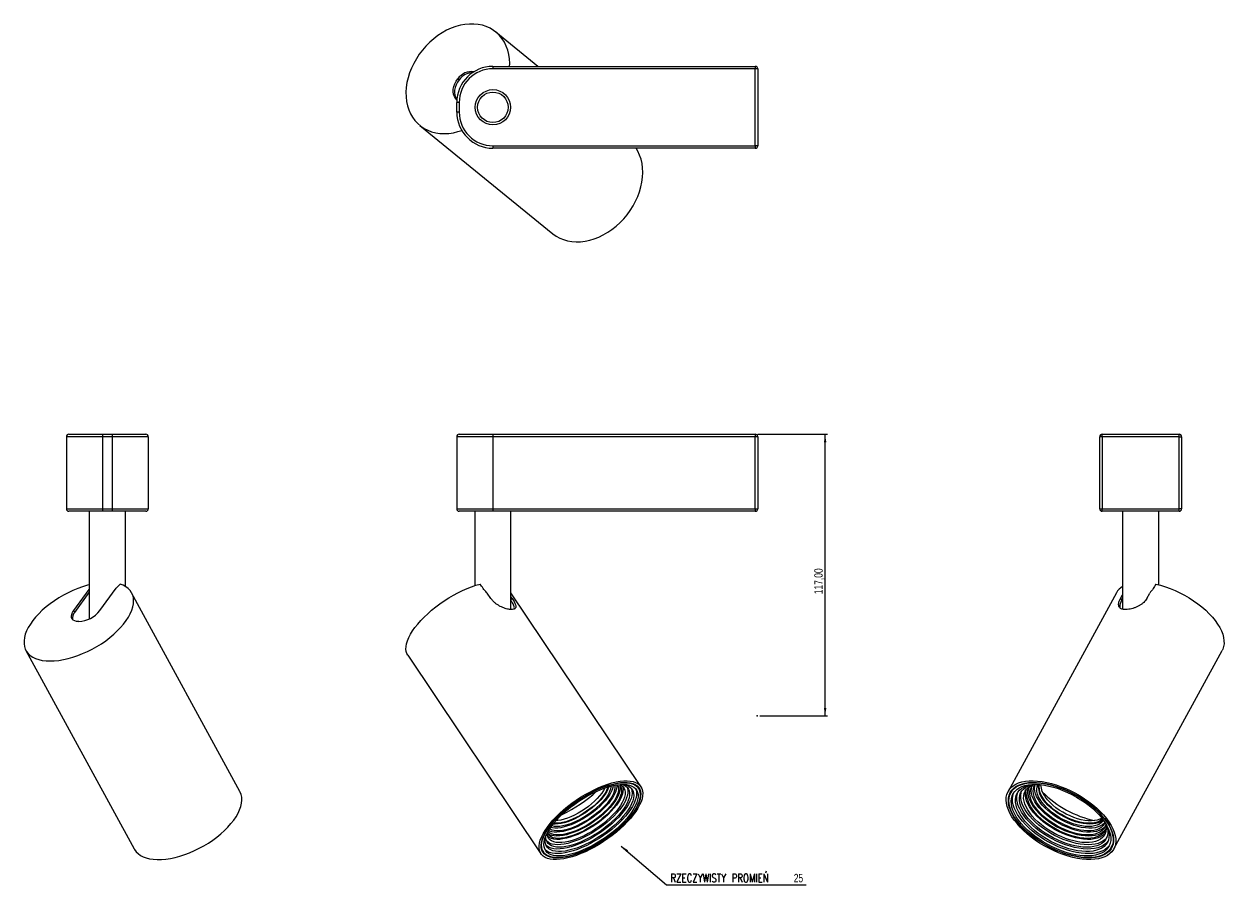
# Model space of a CAD drawing. Header units: millimetres. Extents: x 430 to 928, y 333 to 697.
import ezdxf

# ---------------------------------------------------------------- set-up
doc = ezdxf.new("R2010")
doc.units = ezdxf.units.MM
doc.header["$PDSIZE"] = -1
doc.styles.add('SLDTEXTSTYLE0', font='TXT', dxfattribs={"width": 0.75})
doc.styles.add('SLDTEXTSTYLE1', font='TXT', dxfattribs={"width": 0.75, "bigfont": 'bigfont'})
doc.dimstyles.new('SLDDIMSTYLE0', dxfattribs={"dimtxt": 3.5, "dimasz": 3.302, "dimexe": 0, "dimexo": 0.0625, "dimgap": 0.875, "dimtad": 1, "dimrnd": 1e-09, "dimzin": 12, "dimdsep": 46, "dimtxsty": 'SLDTEXTSTYLE0', "dimsah": 1, "dimcen": 0.09, "dimadec": 0, "dimazin": 3, "dimtfac": 1, "dimtofl": 0, "dimtmove": 0, "dimatfit": 3, "dimfxl": 0, "dimfrac": 2, "dimtolj": 1, "dimtzin": 12, "dimarcsym": 0})
doc.dimstyles.new('SLDDIMSTYLE1', dxfattribs={"dimtxt": 3.5, "dimasz": 3.302, "dimexe": 0, "dimexo": 0.0625, "dimgap": 0.875, "dimtad": 0, "dimtih": 1, "dimtoh": 1, "dimdec": 0, "dimrnd": 1e-09, "dimzin": 12, "dimdsep": 46, "dimtxsty": 'SLDTEXTSTYLE0', "dimsah": 1, "dimcen": 0, "dimadec": 0, "dimazin": 3, "dimtfac": 1, "dimtdec": 0, "dimtofl": 0, "dimtmove": 0, "dimatfit": 3, "dimfxl": 0, "dimfrac": 2, "dimtolj": 1, "dimtzin": 12, "dimarcsym": 0})

# ---------------------------------------------------------------- blocks, each defined once
blk = doc.blocks.new('_D')
at = {"color": 7, "linetype": 'Continuous', "lineweight": 0}
for p, q in [((734.63, 526.33), (763.63, 526.33)), ((762.63, 409.33), (762.63, 526.33)), ((735.46, 409.33), (763.63, 409.33))]:
    blk.add_line(p, q, dxfattribs=at)
at = {"color": 7, "linetype": 'Continuous', "lineweight": 18}
for points in [[(762.63, 526.33), (762.12, 523.03), (763.13, 523.03)], [(762.63, 409.33), (763.13, 412.63), (762.12, 412.63)]]:
    blk.add_solid(points, dxfattribs=at)
at = {"color": 7, "linetype": 'Continuous', "lineweight": 18, "insert": (758.11, 459.9), "char_height": 3.5, "attachment_point": 1, "rotation": 90, "style": 'SLDTEXTSTYLE0'}
blk.add_mtext('117,00', dxfattribs=at)
blk = doc.blocks.new('_D_1')
at = {"color": 7, "linetype": 'Continuous', "lineweight": 0}
for p, q in [((677.96, 355.29), (696.79, 339.23)), ((696.79, 339.23), (754.77, 339.23))]:
    blk.add_line(p, q, dxfattribs=at)
at = {"color": 7, "linetype": 'Continuous', "lineweight": 18}
blk.add_solid([(677.96, 355.29), (680.14, 352.76), (680.8, 353.54)], dxfattribs=at)
at = {"color": 7, "linetype": 'Continuous', "lineweight": 18, "char_height": 3.5, "attachment_point": 1}
for s, insert, style in [('RZECZYWISTY PROMIEŃ', (698.37, 343.74), 'SLDTEXTSTYLE1'), ('25', (749.6, 343.74), 'SLDTEXTSTYLE0')]:
    blk.add_mtext(s, dxfattribs=dict(at, insert=insert, style=style))

msp = doc.modelspace()

# ---------------------------------------------------------------- linework, layer by layer
at = {"color": 7, "linetype": 'Continuous', "lineweight": 25}
for p, q in [((643.347, 679.154), (625.827, 693.397)), ((624.626, 679.154), (733.626, 679.154)), ((624.626, 679.154), (624.626, 678.154)), ((733.626, 678.154), (624.626, 678.154)), ((733.626, 679.154), (733.626, 678.154)), ((733.626, 646.154), (733.626, 678.154)), ((734.626, 678.154), (733.626, 678.154)), ((734.626, 678.154), (734.626, 646.154)), ((610.057, 673.998), (610.564, 673.586)), ((610.626, 664.154), (609.626, 664.154)), ((609.626, 660.154), (609.626, 664.154)), ((610.626, 664.154), (610.626, 660.154)), ((610.626, 660.154), (609.626, 660.154)), ((594.287, 654.6), (649.587, 609.643)), ((624.626, 646.154), (733.626, 646.154)), ((624.626, 646.154), (624.626, 645.154)), ((733.626, 645.154), (624.626, 645.154)), ((734.626, 646.154), (733.626, 646.154)), ((733.626, 646.154), (733.626, 645.154)), ((462.453, 525.332), (447.453, 525.332)), ((447.453, 525.332), (447.453, 495.332)), ((448.453, 526.332), (462.453, 526.332)), ((462.453, 526.332), (462.453, 525.332)), ((462.453, 526.332), (466.453, 526.332)), ((462.453, 525.332), (462.453, 495.332)), ((466.453, 525.332), (462.453, 525.332)), ((466.453, 526.332), (466.453, 525.332)), ((466.453, 526.332), (480.453, 526.332)), ((466.453, 525.332), (466.453, 495.332)), ((481.453, 525.332), (466.453, 525.332)), ((481.453, 525.332), (481.453, 495.332)), ((624.626, 525.332), (609.626, 525.332)), ((609.626, 525.332), (609.626, 495.332)), ((610.626, 526.332), (624.626, 526.332)), ((624.626, 526.332), (733.626, 526.332)), ((624.626, 526.332), (624.626, 525.332)), ((624.626, 525.332), (624.626, 495.332)), ((733.626, 525.332), (624.626, 525.332)), ((733.626, 526.332), (733.626, 525.332)), ((733.626, 495.332), (733.626, 525.332)), ((734.626, 525.332), (733.626, 525.332)), ((734.626, 525.332), (734.626, 495.332)), ((877.709, 525.332), (876.709, 525.332)), ((876.709, 495.332), (876.709, 525.332)), ((877.709, 525.332), (877.709, 526.332)), ((877.709, 526.332), (909.709, 526.332)), ((909.709, 525.332), (877.709, 525.332)), ((877.709, 525.332), (877.709, 495.332)), ((909.709, 525.332), (909.709, 526.332)), ((909.709, 495.332), (909.709, 525.332)), ((909.709, 525.332), (910.709, 525.332)), ((910.709, 525.332), (910.709, 495.332)), ((447.453, 495.332), (462.453, 495.332)), ((462.453, 494.332), (448.453, 494.332)), ((456.953, 494.332), (456.953, 449.624)), ((462.453, 495.332), (462.453, 494.332)), ((462.453, 495.332), (466.453, 495.332)), ((466.453, 494.332), (462.453, 494.332)), ((466.453, 495.332), (466.453, 494.332)), ((466.453, 495.332), (481.453, 495.332)), ((480.453, 494.332), (466.453, 494.332)), ((471.953, 463.143), (471.953, 494.332)), ((609.626, 495.332), (624.626, 495.332)), ((624.626, 494.332), (610.626, 494.332)), ((617.126, 494.332), (617.126, 463.477)), ((624.626, 495.332), (624.626, 494.332)), ((624.626, 495.332), (733.626, 495.332)), ((733.626, 494.332), (624.626, 494.332)), ((632.126, 453.532), (632.126, 494.332)), ((733.626, 495.332), (734.626, 495.332)), ((733.626, 495.332), (733.626, 494.332)), ((876.709, 495.332), (877.709, 495.332)), ((877.709, 495.332), (909.709, 495.332)), ((877.709, 494.332), (877.709, 495.332)), ((909.709, 494.332), (877.709, 494.332)), ((886.209, 494.332), (886.209, 453.66)), ((901.209, 463.821), (901.209, 494.332)), ((909.709, 494.332), (909.709, 495.332)), ((910.709, 495.332), (909.709, 495.332)), ((450.518, 453.097), (456.953, 461.912)), ((450.931, 452.34), (456.953, 460.591)), ((461.381, 453.097), (468.186, 462.419)), ((519.516, 378.013), (474.559, 460.486)), ((623.79, 458.159), (622.3, 460.382)), ((686.121, 379.97), (632.126, 460.496)), ((632.621, 458.159), (632.126, 458.898)), ((883.603, 460.486), (838.646, 378.013)), ((885.367, 458.159), (886.209, 459.703)), ((896.23, 458.159), (897.442, 460.382)), ((885.367, 458.159), (885.865, 457.477)), ((885.865, 457.477), (886.209, 458.107)), ((450.518, 453.097), (450.931, 452.34)), ((430.658, 436.555), (475.615, 354.082)), ((589.293, 434.597), (644.593, 352.124)), ((882.547, 354.082), (927.504, 436.555)), ((685.101, 379.286), (684.342, 380.418)), ((840.526, 378.896), (839.724, 377.425)), ((644.854, 353.94), (645.613, 352.808)), ((881.468, 354.67), (882.27, 356.141))]:
    msp.add_line(p, q, dxfattribs=at)
at = {"color": 8, "linetype": 'Continuous', "lineweight": 25}
msp.add_line((632.126, 457.608), (632.621, 458.159), dxfattribs=at)
at = {"color": 7, "linetype": 'Continuous', "lineweight": 25, "flags": 128}
for points in [[(631.582, 679.154), (631.598, 680.379), (631.486, 682.29), (631.206, 684.137), (630.76, 685.903), (630.151, 687.576), (629.383, 689.143), (628.464, 690.59), (627.4, 691.906), (626.2, 693.082), (624.873, 694.108), (623.429, 694.976), (621.88, 695.679), (620.239, 696.211), (618.517, 696.569), (616.728, 696.749), (614.888, 696.751), (613.009, 696.573), (611.107, 696.218), (609.197, 695.689), (607.293, 694.989), (605.411, 694.123), (603.566, 693.1), (601.772, 691.926), (600.043, 690.611), (598.393, 689.166), (596.834, 687.602), (595.379, 685.93), (594.04, 684.165), (592.827, 682.32), (591.749, 680.409), (590.815, 678.448), (590.032, 676.452), (589.407, 674.437), (588.944, 672.418), (588.647, 670.412), (588.519, 668.433), (588.56, 666.499), (588.769, 664.624), (589.147, 662.822), (589.688, 661.108), (590.39, 659.495), (591.246, 657.997), (592.251, 656.624), (593.395, 655.388), (594.67, 654.298), (596.066, 653.363), (597.573, 652.591), (599.177, 651.986), (600.867, 651.555), (602.629, 651.3), (604.45, 651.224), (606.314, 651.327), (608.209, 651.608), (610.117, 652.065), (611.685, 652.569)], [(609.67, 665.293), (609.104, 665.888), (608.611, 666.696), (608.288, 667.624), (608.142, 668.644), (608.18, 669.725), (608.399, 670.835), (608.794, 671.939), (609.352, 673.004), (610.057, 673.998)], [(610.564, 673.586), (609.86, 672.592), (609.302, 671.526), (608.907, 670.422), (608.687, 669.313), (608.65, 668.231), (608.795, 667.211), (609.119, 666.283), (609.612, 665.476), (609.677, 665.393)], [(649.587, 609.643), (650.946, 608.664), (652.417, 607.845), (653.99, 607.192), (655.652, 606.709), (657.39, 606.402), (659.19, 606.271), (661.039, 606.319), (662.921, 606.545), (664.823, 606.947), (666.728, 607.521), (668.623, 608.265), (670.492, 609.17), (672.321, 610.231), (674.096, 611.44), (675.802, 612.786), (677.426, 614.26), (678.956, 615.849), (680.38, 617.541), (681.686, 619.323), (682.864, 621.182), (683.905, 623.102), (684.801, 625.068), (685.545, 627.066), (686.131, 629.079), (686.554, 631.091), (686.811, 633.088), (686.901, 635.053), (686.821, 636.971), (686.574, 638.827), (686.161, 640.606), (685.585, 642.295), (684.851, 643.88), (684.094, 645.154)], [(456.953, 463.821), (456.226, 463.627), (454.22, 463.014), (452.202, 462.288), (450.186, 461.453), (448.19, 460.517), (446.228, 459.486), (444.317, 458.369), (442.47, 457.175), (440.704, 455.912), (439.03, 454.592), (437.464, 453.224), (436.017, 451.819), (434.7, 450.387), (433.524, 448.942), (432.498, 447.492), (431.631, 446.051), (430.928, 444.63), (430.395, 443.239), (430.038, 441.889), (429.857, 440.592), (429.856, 439.357), (430.033, 438.193), (430.388, 437.112), (430.918, 436.119), (431.618, 435.225), (432.483, 434.435), (433.507, 433.755), (434.681, 433.192), (435.995, 432.749), (437.44, 432.431), (439.005, 432.238), (440.676, 432.174), (442.442, 432.238), (444.287, 432.431), (446.198, 432.749), (448.159, 433.192), (450.155, 433.755), (452.17, 434.435), (454.189, 435.225), (456.195, 436.119), (458.173, 437.112), (460.108, 438.193), (461.983, 439.357), (463.785, 440.592), (465.499, 441.889), (467.111, 443.239), (468.61, 444.63), (469.982, 446.051), (471.219, 447.492), (472.308, 448.942), (473.243, 450.387), (474.016, 451.819), (474.62, 453.224), (475.051, 454.592), (475.306, 455.912), (475.383, 457.175), (475.28, 458.369), (474.999, 459.486), (474.542, 460.517), (473.913, 461.453), (473.116, 462.288), (472.158, 463.014), (471.046, 463.627), (469.789, 464.12), (469.789, 464.12)], [(589.293, 434.597), (588.944, 435.225), (588.647, 436.119), (588.519, 437.112), (588.56, 438.193), (588.769, 439.357), (589.147, 440.592), (589.688, 441.889), (590.39, 443.239), (591.246, 444.63), (592.251, 446.051), (593.395, 447.492), (594.67, 448.942), (596.066, 450.387), (597.573, 451.819), (599.177, 453.224), (600.867, 454.592), (602.629, 455.912), (604.45, 457.175), (606.314, 458.369), (608.209, 459.486), (610.117, 460.517), (612.025, 461.453), (613.918, 462.288), (615.78, 463.014), (617.598, 463.627), (619.356, 464.12)], [(899.958, 464.12), (901.935, 463.627), (903.941, 463.014), (905.96, 462.288), (907.975, 461.453), (909.972, 460.517), (911.934, 459.486), (913.845, 458.369), (915.692, 457.175), (917.458, 455.912), (919.131, 454.592), (920.698, 453.224), (922.145, 451.819), (923.461, 450.387), (924.637, 448.942), (925.663, 447.492), (926.531, 446.051), (927.234, 444.63), (927.766, 443.239), (928.124, 441.889), (928.304, 440.592), (928.306, 439.357), (928.128, 438.193), (927.773, 437.112), (927.504, 436.555)], [(452.609, 448.52), (451.716, 448.59), (450.952, 448.796), (450.34, 449.133), (449.899, 449.591), (449.641, 450.155), (449.575, 450.809), (449.703, 451.532), (450.02, 452.302), (450.518, 453.097)], [(649.587, 366.047), (650.946, 367.492), (652.417, 368.925), (653.99, 370.336), (655.652, 371.714), (657.39, 373.046), (659.19, 374.325), (661.039, 375.538), (662.921, 376.677), (664.823, 377.733), (666.728, 378.697), (668.623, 379.563), (670.492, 380.322), (672.321, 380.97), (674.096, 381.502), (675.802, 381.912), (677.426, 382.198), (678.956, 382.357), (680.38, 382.389), (681.686, 382.294), (682.864, 382.07), (683.905, 381.722), (684.801, 381.251), (685.545, 380.661), (686.131, 379.956), (686.554, 379.143), (686.811, 378.227), (686.901, 377.216), (686.821, 376.117), (686.574, 374.94), (686.161, 373.693), (685.585, 372.386), (684.851, 371.03), (683.964, 369.634), (682.931, 368.211), (681.761, 366.77), (680.463, 365.324), (679.046, 363.884), (677.522, 362.46), (675.903, 361.065), (674.201, 359.709), (672.431, 358.402), (670.605, 357.155), (668.737, 355.977), (666.844, 354.879), (664.938, 353.868), (663.036, 352.952), (661.152, 352.138), (659.301, 351.434), (657.498, 350.844), (655.756, 350.373), (654.089, 350.024), (652.51, 349.801), (651.032, 349.705), (649.666, 349.737), (648.423, 349.897), (647.312, 350.183), (646.342, 350.593), (645.522, 351.124), (644.856, 351.772), (644.351, 352.532), (644.011, 353.397), (643.837, 354.362), (643.832, 355.418), (643.995, 356.557), (644.326, 357.77), (644.821, 359.048), (645.477, 360.381), (646.288, 361.759), (647.249, 363.169), (648.351, 364.603), (649.587, 366.047)], [(650.218, 366.047), (651.562, 367.474), (653.02, 368.889), (654.581, 370.281), (656.231, 371.638), (657.956, 372.948), (659.743, 374.201), (661.576, 375.386), (663.441, 376.494), (665.321, 377.516), (667.202, 378.442), (669.068, 379.266), (670.903, 379.98), (672.691, 380.579), (674.42, 381.057), (676.073, 381.411), (677.637, 381.638), (679.099, 381.736), (680.448, 381.703), (681.671, 381.541), (682.76, 381.25), (683.704, 380.834), (684.496, 380.294), (685.129, 379.637), (685.599, 378.867), (685.901, 377.991), (686.033, 377.016), (685.993, 375.951), (685.783, 374.803), (685.403, 373.582), (684.857, 372.299), (684.149, 370.964), (683.286, 369.589), (682.274, 368.184), (681.122, 366.762), (679.839, 365.333), (678.437, 363.911), (676.926, 362.506), (675.319, 361.13), (673.629, 359.796), (671.871, 358.513), (670.059, 357.292), (668.209, 356.144), (666.334, 355.078), (664.451, 354.103), (662.576, 353.227), (660.724, 352.457), (658.91, 351.8), (657.15, 351.261), (655.458, 350.845), (653.848, 350.554), (652.333, 350.392), (650.926, 350.359), (649.638, 350.457), (648.481, 350.683), (647.464, 351.037), (646.595, 351.516), (645.881, 352.114), (645.329, 352.829), (644.943, 353.652), (644.726, 354.579), (644.68, 355.6), (644.805, 356.708), (645.101, 357.894), (645.564, 359.147), (646.191, 360.457), (646.978, 361.814), (647.916, 363.205), (648.999, 364.62), (650.218, 366.047)], [(650.362, 366.047), (651.693, 367.461), (653.137, 368.862), (654.683, 370.241), (656.317, 371.584), (658.026, 372.882), (659.796, 374.123), (661.612, 375.297), (663.459, 376.395), (665.322, 377.407), (667.185, 378.324), (669.033, 379.14), (670.85, 379.848), (672.622, 380.441), (674.333, 380.915), (675.971, 381.265), (677.52, 381.49), (678.968, 381.586), (680.304, 381.554), (681.516, 381.393), (682.594, 381.106), (683.529, 380.693), (684.314, 380.159), (684.941, 379.508), (685.406, 378.745), (685.706, 377.878), (685.836, 376.912), (685.797, 375.856), (685.588, 374.719), (685.212, 373.51), (684.671, 372.24), (683.97, 370.918), (683.115, 369.555), (682.113, 368.164), (680.972, 366.755), (679.702, 365.34), (678.312, 363.931), (676.816, 362.539), (675.224, 361.177), (673.551, 359.855), (671.809, 358.584), (670.015, 357.375), (668.181, 356.238), (666.325, 355.183), (664.46, 354.217), (662.603, 353.349), (660.768, 352.587), (658.972, 351.936), (657.228, 351.402), (655.552, 350.989), (653.957, 350.701), (652.457, 350.541), (651.063, 350.508), (649.788, 350.605), (648.642, 350.83), (647.634, 351.18), (646.773, 351.654), (646.067, 352.247), (645.52, 352.954), (645.137, 353.77), (644.922, 354.688), (644.876, 355.7), (645.001, 356.797), (645.293, 357.972), (645.752, 359.213), (646.374, 360.51), (647.152, 361.854), (648.082, 363.232), (649.155, 364.634), (650.362, 366.047)], [(651.03, 366.047), (652.342, 367.438), (653.768, 368.816), (655.295, 370.17), (656.912, 371.488), (658.602, 372.758), (660.352, 373.969), (662.146, 375.111), (663.968, 376.172), (665.802, 377.145), (667.632, 378.02), (669.443, 378.79), (671.217, 379.448), (672.94, 379.989), (674.596, 380.406), (676.171, 380.698), (677.652, 380.861), (679.024, 380.893), (680.275, 380.796), (681.396, 380.568), (682.376, 380.213), (683.206, 379.734), (683.88, 379.134), (684.39, 378.419), (684.734, 377.595), (684.907, 376.67), (684.908, 375.652), (684.738, 374.549), (684.397, 373.372), (683.889, 372.13), (683.218, 370.835), (682.39, 369.497), (681.412, 368.129), (680.293, 366.743), (679.043, 365.351), (677.673, 363.965), (676.194, 362.598), (674.621, 361.26), (672.966, 359.965), (671.243, 358.723), (669.47, 357.546), (667.66, 356.443), (665.83, 355.424), (663.995, 354.499), (662.173, 353.676), (660.379, 352.961), (658.628, 352.361), (656.937, 351.882), (655.319, 351.527), (653.79, 351.299), (652.362, 351.201), (651.049, 351.234), (649.861, 351.397), (648.81, 351.688), (647.904, 352.106), (647.151, 352.646), (646.558, 353.304), (646.131, 354.074), (645.872, 354.95), (645.785, 355.922), (645.87, 356.984), (646.126, 358.126), (646.551, 359.337), (647.141, 360.607), (647.891, 361.924), (648.795, 363.278), (649.844, 364.657), (651.03, 366.047)], [(683.866, 379.149), (684.095, 378.548), (684.268, 377.623), (684.269, 376.605), (684.099, 375.502), (683.758, 374.325), (683.25, 373.083), (682.579, 371.788), (681.751, 370.45), (680.773, 369.082), (679.654, 367.696), (678.404, 366.304), (677.034, 364.918), (675.555, 363.551), (673.982, 362.213), (672.327, 360.918), (670.604, 359.676), (668.831, 358.499), (667.021, 357.396), (665.191, 356.377), (663.356, 355.452), (661.534, 354.629), (659.74, 353.914), (657.989, 353.314), (656.298, 352.835), (654.68, 352.48), (653.151, 352.252), (651.723, 352.154), (650.41, 352.187), (649.222, 352.35), (648.171, 352.641), (647.265, 353.059), (646.512, 353.599), (646.209, 353.899)], [(678.519, 380.896), (679.345, 380.765), (680.355, 380.474), (681.219, 380.057), (681.928, 379.518), (682.477, 378.862), (682.86, 378.096), (683.074, 377.226), (683.116, 376.26), (682.987, 375.208), (682.687, 374.079), (682.219, 372.885), (681.588, 371.635), (680.799, 370.342), (679.86, 369.018), (678.78, 367.675), (677.568, 366.326), (676.237, 364.983), (674.798, 363.659), (673.265, 362.366), (671.652, 361.116), (669.974, 359.921), (668.247, 358.793), (666.487, 357.741), (664.711, 356.775), (662.935, 355.905), (661.175, 355.139), (659.449, 354.483), (657.772, 353.944), (656.159, 353.527), (654.627, 353.236), (653.189, 353.073), (651.858, 353.041), (650.647, 353.139), (649.568, 353.366), (648.63, 353.72), (647.843, 354.199), (647.213, 354.797), (646.746, 355.509), (646.448, 356.328), (646.32, 357.247), (646.363, 358.257), (646.578, 359.348), (646.622, 359.509)], [(678.376, 380.894), (679.075, 380.642), (679.859, 380.206), (680.492, 379.652), (680.965, 378.986), (681.276, 378.215), (681.421, 377.345), (681.399, 376.385), (681.209, 375.345), (680.854, 374.234), (680.337, 373.064), (679.663, 371.844), (678.838, 370.588), (677.871, 369.307), (676.771, 368.013), (675.548, 366.72), (674.215, 365.439), (672.783, 364.182), (671.267, 362.963), (669.682, 361.792), (668.042, 360.681), (666.363, 359.641), (664.663, 358.681), (662.956, 357.812), (661.26, 357.04), (659.59, 356.374), (657.963, 355.821), (656.395, 355.384), (654.901, 355.07), (653.494, 354.88), (652.189, 354.816), (650.998, 354.88), (649.933, 355.07), (649.003, 355.384), (648.219, 355.821), (647.586, 356.374), (647.112, 357.04), (646.801, 357.812), (646.657, 358.681), (646.679, 359.64)], [(682.074, 379.372), (682.181, 379.108), (682.395, 378.238), (682.437, 377.273), (682.308, 376.221), (682.007, 375.092), (681.54, 373.898), (680.908, 372.648), (680.12, 371.355), (679.181, 370.031), (678.101, 368.688), (676.889, 367.339), (675.558, 365.996), (674.119, 364.671), (672.585, 363.379), (670.972, 362.129), (669.295, 360.934), (667.568, 359.806), (665.808, 358.754), (664.032, 357.788), (662.256, 356.918), (660.496, 356.152), (658.77, 355.496), (657.093, 354.957), (655.48, 354.54), (653.948, 354.249), (652.509, 354.086), (651.179, 354.054), (649.968, 354.151), (648.889, 354.379), (647.951, 354.733), (647.164, 355.211), (646.683, 355.642)], [(680.413, 379.736), (680.589, 379.24), (680.734, 378.37), (680.711, 377.41), (680.522, 376.37), (680.166, 375.259), (679.649, 374.089), (678.975, 372.869), (678.151, 371.613), (677.184, 370.332), (676.084, 369.038), (674.861, 367.745), (673.527, 366.464), (672.096, 365.207), (670.58, 363.988), (668.994, 362.817), (667.355, 361.706), (665.676, 360.666), (663.975, 359.706), (662.269, 358.837), (660.572, 358.065), (658.903, 357.399), (657.276, 356.846), (655.708, 356.409), (654.213, 356.095), (652.807, 355.905), (651.502, 355.841), (650.311, 355.905), (649.245, 356.095), (648.316, 356.409), (647.531, 356.846), (646.977, 357.316)], [(677.325, 380.835), (678.06, 380.438), (678.685, 379.901), (679.148, 379.249), (679.442, 378.488), (679.567, 377.627), (679.519, 376.676), (679.3, 375.643), (678.912, 374.54), (678.359, 373.379), (677.647, 372.172), (676.783, 370.932), (675.778, 369.672), (674.64, 368.405), (673.382, 367.144), (672.019, 365.904), (670.563, 364.697), (669.031, 363.536), (667.439, 362.433), (665.803, 361.401), (664.142, 360.449), (662.472, 359.588), (660.811, 358.828), (659.178, 358.176), (657.588, 357.639), (656.06, 357.222), (654.609, 356.931), (653.251, 356.769), (651.999, 356.736), (650.868, 356.834), (649.87, 357.061), (649.014, 357.415), (648.31, 357.892), (647.766, 358.488), (647.387, 359.195), (647.177, 360.007), (647.133, 360.59)], [(677.224, 380.826), (677.402, 380.615), (677.799, 379.94), (678.028, 379.159), (678.087, 378.282), (677.975, 377.318), (677.692, 376.278), (677.243, 375.172), (676.632, 374.014), (675.866, 372.816), (674.953, 371.591), (673.904, 370.352), (672.729, 369.114), (671.441, 367.888), (670.056, 366.69), (668.587, 365.532), (667.051, 364.427), (665.465, 363.387), (663.847, 362.423), (662.213, 361.546), (660.582, 360.765), (658.972, 360.089), (657.4, 359.526), (655.883, 359.082), (654.439, 358.761), (653.083, 358.567), (651.83, 358.502), (650.693, 358.567), (649.685, 358.761), (648.817, 359.082), (648.099, 359.526), (647.539, 360.089), (647.179, 360.68)], [(677.198, 380.824), (677.412, 380.079), (677.47, 379.202), (677.358, 378.238), (677.075, 377.198), (676.626, 376.092), (676.015, 374.934), (675.249, 373.736), (674.336, 372.511), (673.287, 371.272), (672.112, 370.033), (670.825, 368.808), (669.439, 367.61), (667.97, 366.452), (666.435, 365.347), (664.849, 364.307), (663.23, 363.343), (661.596, 362.465), (659.965, 361.685), (658.355, 361.009), (656.783, 360.446), (655.267, 360.002), (653.822, 359.681), (652.466, 359.487), (651.213, 359.422), (650.076, 359.487), (649.068, 359.681), (648.201, 360.002), (647.482, 360.446), (647.192, 360.704)], [(678.462, 380.123), (678.561, 379.802), (678.686, 378.941), (678.638, 377.99), (678.419, 376.957), (678.031, 375.854), (677.478, 374.693), (676.766, 373.486), (675.902, 372.246), (674.896, 370.986), (673.759, 369.719), (672.501, 368.459), (671.138, 367.218), (669.682, 366.011), (668.15, 364.85), (666.558, 363.748), (664.922, 362.715), (663.261, 361.763), (661.591, 360.903), (659.93, 360.142), (658.297, 359.49), (656.707, 358.953), (655.179, 358.536), (653.728, 358.245), (652.37, 358.083), (651.118, 358.05), (649.987, 358.148), (648.989, 358.375), (648.133, 358.729), (647.429, 359.206), (647.36, 359.268)], [(676.405, 380.731), (676.636, 380.202), (676.799, 379.406), (676.793, 378.518), (676.617, 377.548), (676.274, 376.507), (675.767, 375.407), (675.103, 374.259), (674.289, 373.078), (673.334, 371.876), (672.249, 370.668), (671.046, 369.466), (669.739, 368.285), (668.343, 367.138), (666.873, 366.037), (665.346, 364.996), (663.779, 364.026), (662.191, 363.138), (660.599, 362.342), (659.021, 361.648), (657.476, 361.062), (655.98, 360.592), (654.55, 360.243), (653.203, 360.019), (651.954, 359.923), (650.818, 359.955), (649.806, 360.115), (648.931, 360.402), (648.202, 360.812), (647.628, 361.341), (647.578, 361.402)], [(676.026, 380.676), (676.041, 380.537), (676.035, 379.649), (675.859, 378.679), (675.516, 377.637), (675.01, 376.537), (674.346, 375.389), (673.531, 374.208), (672.576, 373.007), (671.491, 371.798), (670.288, 370.596), (668.981, 369.415), (667.585, 368.268), (666.115, 367.167), (664.588, 366.126), (663.022, 365.156), (661.433, 364.268), (659.841, 363.472), (658.264, 362.778), (656.718, 362.192), (655.222, 361.722), (653.792, 361.373), (652.445, 361.149), (651.197, 361.053), (650.06, 361.085), (649.048, 361.246), (648.173, 361.532), (647.773, 361.732)], [(675.245, 380.54), (675.28, 380.344), (675.314, 379.491), (675.176, 378.553), (674.868, 377.54), (674.391, 376.464), (673.754, 375.339), (672.963, 374.179), (672.028, 372.997), (670.96, 371.808), (669.772, 370.626), (668.479, 369.465), (667.097, 368.34), (665.642, 367.265), (664.131, 366.252), (662.584, 365.313), (661.018, 364.461), (659.454, 363.705), (657.909, 363.054), (656.403, 362.517), (654.954, 362.1), (653.58, 361.808), (652.297, 361.645), (651.12, 361.612), (650.065, 361.711), (649.144, 361.939), (648.367, 362.294), (648.196, 362.403)], [(674.547, 380.395), (674.426, 379.672), (674.117, 378.659), (673.641, 377.583), (673.004, 376.459), (672.212, 375.298), (671.277, 374.116), (670.209, 372.927), (669.022, 371.745), (667.729, 370.584), (666.346, 369.46), (664.891, 368.384), (663.381, 367.371), (661.833, 366.433), (660.268, 365.58), (658.703, 364.824), (657.159, 364.174), (655.653, 363.637), (654.204, 363.22), (652.829, 362.928), (651.546, 362.764), (650.37, 362.732), (649.315, 362.83), (648.594, 362.994)], [(673.7, 380.194), (673.668, 379.842), (673.47, 378.915), (673.107, 377.92), (672.584, 376.87), (671.907, 375.777), (671.084, 374.657), (670.126, 373.522), (669.045, 372.386), (667.855, 371.266), (666.571, 370.173), (665.208, 369.123), (663.784, 368.128), (662.317, 367.201), (660.825, 366.353), (659.327, 365.595), (657.841, 364.937), (656.388, 364.388), (654.984, 363.953), (653.647, 363.638), (652.395, 363.447), (651.242, 363.384), (650.204, 363.447), (649.294, 363.638), (649.102, 363.7)], [(672.782, 379.944), (672.782, 379.942), (672.419, 378.947), (671.896, 377.896), (671.218, 376.804), (670.396, 375.683), (669.438, 374.548), (668.357, 373.413), (667.167, 372.292), (665.883, 371.2), (664.52, 370.149), (663.096, 369.154), (661.628, 368.227), (660.136, 367.379), (658.638, 366.622), (657.153, 365.964), (655.699, 365.414), (654.295, 364.979), (652.959, 364.664), (651.706, 364.474), (650.554, 364.41), (649.682, 364.454)], [(672.37, 379.821), (672.227, 379.371), (671.801, 378.366), (671.217, 377.311), (670.482, 376.22), (669.607, 375.108), (668.601, 373.988), (667.479, 372.876), (666.255, 371.785), (664.945, 370.73), (663.566, 369.725), (662.136, 368.783), (660.674, 367.916), (659.198, 367.136), (657.728, 366.452), (656.284, 365.874), (654.884, 365.409), (653.545, 365.063), (652.287, 364.84), (651.124, 364.744), (650.073, 364.776), (649.952, 364.789)], [(671.158, 379.428), (671.129, 379.368), (670.545, 378.314), (669.81, 377.223), (668.934, 376.11), (667.929, 374.991), (666.807, 373.878), (665.583, 372.787), (664.273, 371.733), (662.894, 370.728), (661.464, 369.786), (660.001, 368.919), (658.526, 368.138), (657.056, 367.455), (655.612, 366.876), (654.211, 366.411), (652.873, 366.065), (651.615, 365.843), (650.776, 365.761)], [(841.198, 366.047), (840.219, 367.492), (839.4, 368.925), (838.747, 370.336), (838.264, 371.714), (837.957, 373.046), (837.826, 374.325), (837.874, 375.538), (838.1, 376.677), (838.502, 377.733), (839.076, 378.697), (839.82, 379.563), (840.725, 380.322), (841.787, 380.97), (842.995, 381.502), (844.341, 381.912), (845.815, 382.198), (847.404, 382.357), (849.096, 382.389), (850.878, 382.294), (852.737, 382.07), (854.657, 381.722), (856.623, 381.251), (858.621, 380.661), (860.634, 379.956), (862.646, 379.143), (864.643, 378.227), (866.608, 377.216), (868.526, 376.117), (870.382, 374.94), (872.161, 373.693), (873.85, 372.386), (875.435, 371.03), (876.903, 369.634), (878.245, 368.211), (879.448, 366.77), (880.503, 365.324), (881.403, 363.884), (882.14, 362.46), (882.709, 361.065), (883.104, 359.709), (883.323, 358.402), (883.364, 357.155), (883.227, 355.977), (882.913, 354.879), (882.425, 353.868), (881.765, 352.952), (880.94, 352.138), (879.955, 351.434), (878.819, 350.844), (877.541, 350.373), (876.13, 350.024), (874.597, 349.801), (872.955, 349.705), (871.216, 349.737), (869.393, 349.897), (867.502, 350.183), (865.557, 350.593), (863.573, 351.124), (861.566, 351.772), (859.551, 352.532), (857.545, 353.397), (855.562, 354.362), (853.619, 355.418), (851.73, 356.557), (849.911, 357.77), (848.175, 359.048), (846.536, 360.381), (845.008, 361.759), (843.602, 363.169), (842.328, 364.603), (841.198, 366.047)], [(841.974, 366.047), (841.009, 367.474), (840.207, 368.889), (839.574, 370.281), (839.115, 371.638), (838.834, 372.948), (838.733, 374.201), (838.813, 375.386), (839.074, 376.494), (839.514, 377.516), (840.128, 378.442), (840.911, 379.266), (841.858, 379.98), (842.96, 380.579), (844.208, 381.057), (845.592, 381.411), (847.1, 381.638), (848.72, 381.736), (850.439, 381.703), (852.241, 381.541), (854.113, 381.25), (856.039, 380.834), (858.002, 380.294), (859.987, 379.637), (861.977, 378.867), (863.956, 377.991), (865.906, 377.016), (867.813, 375.951), (869.66, 374.803), (871.431, 373.582), (873.113, 372.299), (874.692, 370.964), (876.153, 369.589), (877.485, 368.184), (878.678, 366.762), (879.721, 365.333), (880.605, 363.911), (881.323, 362.506), (881.87, 361.13), (882.241, 359.796), (882.432, 358.513), (882.442, 357.292), (882.271, 356.144), (881.92, 355.078), (881.393, 354.103), (880.694, 353.227), (879.828, 352.457), (878.802, 351.8), (877.626, 351.261), (876.309, 350.845), (874.861, 350.554), (873.295, 350.392), (871.624, 350.359), (869.862, 350.457), (868.023, 350.683), (866.122, 351.037), (864.175, 351.516), (862.199, 352.114), (860.21, 352.829), (858.224, 353.652), (856.257, 354.579), (854.326, 355.6), (852.448, 356.708), (850.636, 357.894), (848.908, 359.147), (847.276, 360.457), (845.755, 361.814), (844.356, 363.205), (843.092, 364.62), (841.974, 366.047)], [(842.151, 366.047), (841.195, 367.461), (840.401, 368.862), (839.774, 370.241), (839.319, 371.584), (839.041, 372.882), (838.941, 374.123), (839.021, 375.297), (839.279, 376.395), (839.714, 377.407), (840.322, 378.324), (841.098, 379.14), (842.036, 379.848), (843.128, 380.441), (844.364, 380.915), (845.735, 381.265), (847.229, 381.49), (848.833, 381.586), (850.535, 381.554), (852.321, 381.393), (854.175, 381.106), (856.082, 380.693), (858.027, 380.159), (859.993, 379.508), (861.964, 378.745), (863.924, 377.878), (865.856, 376.912), (867.744, 375.856), (869.573, 374.719), (871.328, 373.51), (872.994, 372.24), (874.557, 370.918), (876.005, 369.555), (877.325, 368.164), (878.506, 366.755), (879.539, 365.34), (880.415, 363.931), (881.126, 362.539), (881.668, 361.177), (882.035, 359.855), (882.224, 358.584), (882.234, 357.375), (882.065, 356.238), (881.718, 355.183), (881.195, 354.217), (880.503, 353.349), (879.645, 352.587), (878.629, 351.936), (877.464, 351.402), (876.159, 350.989), (874.725, 350.701), (873.174, 350.541), (871.519, 350.508), (869.774, 350.605), (867.952, 350.83), (866.069, 351.18), (864.141, 351.654), (862.184, 352.247), (860.213, 352.954), (858.246, 353.77), (856.298, 354.688), (854.386, 355.7), (852.525, 356.797), (850.731, 357.972), (849.019, 359.213), (847.403, 360.51), (845.896, 361.854), (844.511, 363.232), (843.259, 364.634), (842.151, 366.047)], [(842.973, 366.047), (842.035, 367.438), (841.261, 368.816), (840.656, 370.17), (840.227, 371.488), (839.976, 372.758), (839.907, 373.969), (840.02, 375.111), (840.313, 376.172), (840.785, 377.145), (841.431, 378.02), (842.245, 378.79), (843.221, 379.448), (844.349, 379.989), (845.62, 380.406), (847.022, 380.698), (848.544, 380.861), (850.172, 380.893), (851.891, 380.796), (853.687, 380.568), (855.544, 380.213), (857.445, 379.734), (859.374, 379.134), (861.313, 378.419), (863.246, 377.595), (865.156, 376.67), (867.026, 375.652), (868.839, 374.549), (870.58, 373.372), (872.233, 372.13), (873.784, 370.835), (875.219, 369.497), (876.525, 368.129), (877.692, 366.743), (878.708, 365.351), (879.565, 363.965), (880.255, 362.598), (880.773, 361.26), (881.113, 359.965), (881.273, 358.723), (881.252, 357.546), (881.048, 356.443), (880.665, 355.424), (880.106, 354.499), (879.375, 353.676), (878.479, 352.961), (877.426, 352.361), (876.225, 351.882), (874.887, 351.527), (873.423, 351.299), (871.847, 351.201), (870.171, 351.234), (868.411, 351.397), (866.583, 351.688), (864.702, 352.106), (862.785, 352.646), (860.849, 353.304), (858.911, 354.074), (856.987, 354.95), (855.095, 355.922), (853.252, 356.984), (851.473, 358.126), (849.774, 359.337), (848.17, 360.607), (846.675, 361.924), (845.303, 363.278), (844.065, 364.657), (842.973, 366.047)], [(844.544, 367), (843.638, 368.348), (842.895, 369.683), (842.322, 370.993), (841.924, 372.266), (841.706, 373.49), (841.668, 374.653), (841.813, 375.744), (842.137, 376.754), (842.639, 377.673), (843.313, 378.492), (844.154, 379.204), (845.153, 379.802), (846.301, 380.281), (847.587, 380.635), (848.999, 380.862), (849.263, 380.889)], [(846.006, 368.013), (845.137, 369.307), (844.428, 370.588), (843.884, 371.844), (843.512, 373.064), (843.314, 374.234), (843.294, 375.345), (843.45, 376.385), (843.781, 377.345), (844.285, 378.215), (844.957, 378.986), (845.789, 379.652), (846.774, 380.206), (847.903, 380.642), (848.39, 380.782)], [(847.622, 369.038), (846.776, 370.304), (846.093, 371.556), (845.582, 372.781), (845.247, 373.966), (845.092, 375.1), (845.118, 376.169), (845.326, 377.162), (845.713, 378.07), (846.276, 378.881), (847.007, 379.589), (847.899, 380.184), (848.944, 380.661), (849.668, 380.897)], [(848.879, 370.352), (848.052, 371.591), (847.388, 372.816), (846.894, 374.014), (846.577, 375.172), (846.438, 376.278), (846.48, 377.318), (846.703, 378.282), (847.104, 379.159), (847.678, 379.94), (847.934, 380.203)], [(849.381, 371.272), (848.554, 372.511), (847.889, 373.736), (847.396, 374.934), (847.078, 376.092), (846.94, 377.198), (846.982, 378.238), (847.205, 379.202), (847.306, 379.473)], [(849.971, 371.272), (849.166, 372.479), (848.523, 373.672), (848.05, 374.838), (847.75, 375.964), (847.629, 377.036), (847.686, 378.043), (847.923, 378.973), (848.335, 379.816), (848.918, 380.563), (849.059, 380.703)], [(850.587, 372.402), (849.782, 373.609), (849.139, 374.802), (848.666, 375.968), (848.366, 377.094), (848.245, 378.166), (848.302, 379.173), (848.539, 380.104), (848.547, 380.126)], [(851.251, 372.402), (850.462, 373.59), (849.838, 374.763), (849.386, 375.907), (849.113, 377.009), (849.021, 378.055), (849.112, 379.032), (849.384, 379.929), (849.835, 380.734), (849.956, 380.897)], [(851.861, 373.522), (851.072, 374.709), (850.448, 375.882), (849.996, 377.026), (849.723, 378.128), (849.631, 379.174), (849.722, 380.151), (849.912, 380.84)], [(852.639, 373.522), (851.886, 374.657), (851.294, 375.777), (850.87, 376.87), (850.62, 377.92), (850.546, 378.915), (850.65, 379.842), (850.93, 380.69), (851.013, 380.861)], [(853.591, 374.548), (852.851, 375.666), (852.272, 376.769), (851.862, 377.844), (851.626, 378.875), (851.568, 379.85), (851.688, 380.756), (851.702, 380.812)], [(516.964, 366.047), (517.943, 367.492), (518.762, 368.925), (519.415, 370.336), (519.897, 371.714), (520.205, 373.046), (520.335, 374.325), (520.287, 375.538), (520.062, 376.677), (519.66, 377.733), (519.516, 378.013)], [(843.492, 367), (842.555, 368.391), (841.78, 369.769), (841.176, 371.123), (840.746, 372.441), (840.496, 373.711), (840.427, 374.922), (840.539, 376.064), (840.833, 377.125), (840.936, 377.382)], [(845.097, 368.013), (844.19, 369.361), (843.447, 370.696), (842.874, 372.006), (842.476, 373.279), (842.258, 374.502), (842.221, 375.665), (842.365, 376.757), (842.667, 377.714)], [(846.565, 369.038), (845.696, 370.332), (844.986, 371.613), (844.443, 372.869), (844.071, 374.089), (843.873, 375.259), (843.852, 376.37), (844.008, 377.41), (844.254, 378.17)], [(848.338, 370.352), (847.492, 371.618), (846.81, 372.87), (846.298, 374.095), (845.963, 375.28), (845.808, 376.414), (845.835, 377.483), (846.043, 378.476), (846.11, 378.676)], [(878.125, 366.175), (877.897, 365.964), (877.118, 365.414), (876.189, 364.979), (875.122, 364.664), (873.931, 364.474), (872.63, 364.41), (871.237, 364.474), (869.768, 364.664), (868.241, 364.979), (866.677, 365.414), (865.095, 365.964), (863.515, 366.622), (861.956, 367.379), (860.438, 368.227), (858.98, 369.154), (857.601, 370.149), (856.318, 371.2), (855.147, 372.292), (854.103, 373.413), (853.199, 374.548)], [(877.825, 366.572), (877.709, 366.452), (876.993, 365.874), (876.124, 365.409), (875.113, 365.063), (873.973, 364.84), (872.719, 364.744), (871.367, 364.776), (869.935, 364.936), (868.442, 365.22), (866.907, 365.627), (865.35, 366.149), (863.792, 366.781), (862.252, 367.515), (860.752, 368.34), (859.309, 369.246), (857.944, 370.221), (856.674, 371.252), (855.515, 372.327), (854.483, 373.43), (853.591, 374.548)], [(877.571, 366.897), (877.54, 366.876), (876.671, 366.411), (875.659, 366.065), (874.519, 365.843), (873.265, 365.747), (871.913, 365.779), (870.482, 365.938), (868.989, 366.223), (867.454, 366.629), (865.897, 367.152), (864.339, 367.784), (862.799, 368.517), (861.298, 369.342), (859.856, 370.248), (858.49, 371.223), (857.22, 372.255), (856.061, 373.329), (855.029, 374.433), (854.137, 375.551)], [(879.64, 358.881), (879.609, 358.837), (878.938, 358.065), (878.105, 357.399), (877.12, 356.846), (875.992, 356.409), (874.73, 356.095), (873.349, 355.905), (871.86, 355.841), (870.279, 355.905), (868.62, 356.095), (866.899, 356.409), (865.133, 356.846), (863.34, 357.399), (861.535, 358.065), (859.738, 358.837), (857.964, 359.706), (856.231, 360.666), (854.557, 361.706), (852.955, 362.817), (851.444, 363.988), (850.036, 365.207), (848.745, 366.464), (847.585, 367.745), (846.565, 369.038)], [(878.999, 364.909), (879.061, 364.697), (879.306, 363.536), (879.371, 362.433), (879.253, 361.401), (878.955, 360.449), (878.48, 359.588), (877.833, 358.828), (877.02, 358.176), (876.05, 357.639), (874.934, 357.222), (873.683, 356.931), (872.31, 356.769), (870.831, 356.736), (869.26, 356.834), (867.615, 357.061), (865.913, 357.415), (864.172, 357.892), (862.41, 358.488), (860.646, 359.195), (858.899, 360.007), (857.187, 360.914), (855.529, 361.908), (853.941, 362.977), (852.442, 364.11), (851.046, 365.296), (849.768, 366.521), (848.623, 367.773), (847.622, 369.038)], [(879.06, 360.715), (878.549, 360.142), (877.736, 359.49), (876.766, 358.953), (875.65, 358.536), (874.399, 358.245), (873.026, 358.083), (871.547, 358.05), (869.977, 358.148), (868.332, 358.375), (866.629, 358.729), (864.888, 359.206), (863.126, 359.802), (861.362, 360.509), (859.615, 361.321), (857.903, 362.228), (856.245, 363.222), (854.658, 364.291), (853.158, 365.424), (851.762, 366.61), (850.485, 367.835), (849.339, 369.087), (848.338, 370.352)], [(879.355, 363.076), (879.183, 362.423), (878.782, 361.546), (878.208, 360.765), (877.466, 360.089), (876.566, 359.526), (875.516, 359.082), (874.328, 358.761), (873.016, 358.567), (871.593, 358.502), (870.076, 358.567), (868.48, 358.761), (866.824, 359.082), (865.125, 359.526), (863.403, 360.089), (861.675, 360.765), (859.961, 361.546), (858.28, 362.423), (856.65, 363.387), (855.089, 364.427), (853.614, 365.532), (852.241, 366.69), (850.985, 367.888), (849.861, 369.114), (848.879, 370.352)], [(879.081, 362.152), (878.709, 361.685), (877.968, 361.009), (877.067, 360.446), (876.017, 360.002), (874.83, 359.681), (873.518, 359.487), (872.095, 359.422), (870.577, 359.487), (868.982, 359.681), (867.326, 360.002), (865.627, 360.446), (863.904, 361.009), (862.176, 361.685), (860.463, 362.465), (858.781, 363.343), (857.151, 364.307), (855.59, 365.347), (854.115, 366.452), (852.742, 367.61), (851.487, 368.808), (850.362, 370.033), (849.381, 371.272)], [(879.166, 364.292), (879.106, 364.026), (878.782, 363.138), (878.283, 362.342), (877.617, 361.648), (876.79, 361.062), (875.811, 360.592), (874.693, 360.243), (873.447, 360.019), (872.088, 359.923), (870.631, 359.955), (869.092, 360.115), (867.489, 360.402), (865.841, 360.812), (864.165, 361.341), (862.482, 361.982), (860.809, 362.728), (859.166, 363.571), (857.571, 364.501), (856.043, 365.508), (854.599, 366.581), (853.256, 367.706), (852.027, 368.872), (850.928, 370.065), (849.971, 371.272)], [(878.958, 363.549), (878.899, 363.472), (878.233, 362.778), (877.406, 362.192), (876.427, 361.722), (875.309, 361.373), (874.063, 361.149), (872.704, 361.053), (871.247, 361.085), (869.708, 361.246), (868.105, 361.532), (866.457, 361.942), (864.781, 362.471), (863.098, 363.112), (861.425, 363.858), (859.782, 364.701), (858.187, 365.632), (856.66, 366.639), (855.215, 367.711), (853.872, 368.836), (852.643, 370.002), (851.544, 371.196), (850.587, 372.402)], [(878.842, 365.15), (878.533, 364.461), (877.996, 363.705), (877.289, 363.054), (876.422, 362.517), (875.404, 362.1), (874.249, 361.808), (872.971, 361.645), (871.584, 361.612), (870.106, 361.711), (868.554, 361.939), (866.948, 362.294), (865.307, 362.771), (863.65, 363.366), (861.999, 364.07), (860.373, 364.876), (858.791, 365.772), (857.274, 366.75), (855.838, 367.796), (854.503, 368.898), (853.284, 370.042), (852.195, 371.215), (851.251, 372.402)], [(878.818, 365.083), (878.606, 364.824), (877.899, 364.174), (877.032, 363.637), (876.014, 363.22), (874.859, 362.928), (873.581, 362.764), (872.194, 362.732), (870.716, 362.83), (869.164, 363.058), (867.558, 363.413), (865.917, 363.89), (864.261, 364.485), (862.609, 365.189), (860.983, 365.995), (859.401, 366.892), (857.884, 367.869), (856.449, 368.915), (855.113, 370.017), (853.894, 371.161), (852.805, 372.334), (851.861, 373.522)], [(878.239, 366.02), (877.958, 365.595), (877.337, 364.937), (876.558, 364.388), (875.629, 363.953), (874.562, 363.638), (873.371, 363.447), (872.071, 363.384), (870.677, 363.447), (869.208, 363.638), (867.682, 363.953), (866.118, 364.388), (864.536, 364.937), (862.955, 365.595), (861.396, 366.353), (859.878, 367.201), (858.421, 368.128), (857.042, 369.123), (855.759, 370.173), (854.588, 371.266), (853.544, 372.386), (852.639, 373.522)], [(475.615, 354.082), (475.737, 353.868), (476.397, 352.952), (477.222, 352.138), (478.206, 351.434), (479.342, 350.844), (480.621, 350.373), (482.032, 350.024), (483.565, 349.801), (485.207, 349.705), (486.946, 349.737), (488.768, 349.897), (490.659, 350.183), (492.604, 350.593), (494.588, 351.124), (496.596, 351.772), (498.61, 352.532), (500.617, 353.397), (502.6, 354.362), (504.543, 355.418), (506.432, 356.557), (508.251, 357.77), (509.987, 359.048), (511.625, 360.381), (513.154, 361.759), (514.56, 363.169), (515.834, 364.603), (516.964, 366.047)], [(880.775, 355.665), (880.625, 355.452), (879.895, 354.629), (878.999, 353.914), (877.946, 353.314), (876.745, 352.835), (875.406, 352.48), (873.943, 352.252), (872.366, 352.154), (870.691, 352.187), (868.931, 352.35), (867.103, 352.641), (865.222, 353.059), (863.305, 353.599), (861.369, 354.257), (859.43, 355.027), (857.507, 355.903), (855.615, 356.875), (853.771, 357.937), (851.992, 359.079), (850.293, 360.29), (848.689, 361.56), (847.195, 362.877), (845.823, 364.231), (844.585, 365.61), (843.492, 367)], [(879.211, 364.564), (879.645, 363.659), (880.131, 362.366), (880.439, 361.116), (880.567, 359.921), (880.513, 358.793), (880.279, 357.741), (879.865, 356.775), (879.276, 355.905), (878.518, 355.139), (877.597, 354.483), (876.523, 353.944), (875.304, 353.527), (873.953, 353.236), (872.482, 353.073), (870.905, 353.041), (869.237, 353.139), (867.493, 353.366), (865.689, 353.72), (863.843, 354.199), (861.971, 354.797), (860.091, 355.509), (858.221, 356.328), (856.377, 357.247), (854.578, 358.257), (852.84, 359.348), (851.18, 360.511), (849.612, 361.735), (848.151, 363.008), (846.812, 364.318), (845.606, 365.653), (844.544, 367)], [(880.116, 357.3), (879.828, 356.918), (879.07, 356.152), (878.149, 355.496), (877.075, 354.957), (875.856, 354.54), (874.505, 354.249), (873.034, 354.086), (871.457, 354.054), (869.789, 354.151), (868.045, 354.379), (866.241, 354.733), (864.395, 355.211), (862.523, 355.809), (860.643, 356.521), (858.773, 357.341), (856.929, 358.259), (855.13, 359.269), (853.392, 360.361), (851.732, 361.524), (850.164, 362.748), (848.703, 364.02), (847.364, 365.33), (846.158, 366.666), (845.097, 368.013)], [(879.594, 363.772), (879.824, 362.963), (880.021, 361.792), (880.042, 360.681), (879.886, 359.641), (879.554, 358.681), (879.05, 357.812), (878.379, 357.04), (877.547, 356.374), (876.561, 355.821), (875.433, 355.384), (874.172, 355.07), (872.79, 354.88), (871.301, 354.816), (869.72, 354.88), (868.061, 355.07), (866.34, 355.384), (864.575, 355.821), (862.781, 356.374), (860.977, 357.04), (859.179, 357.812), (857.405, 358.681), (855.673, 359.641), (853.998, 360.681), (852.397, 361.792), (850.885, 362.963), (849.477, 364.182), (848.187, 365.439), (847.026, 366.72), (846.006, 368.013)]]:
    msp.add_lwpolyline(points, dxfattribs=at)
at = {"color": 7, "linetype": 'Continuous', "lineweight": 25}
for radius in [7.342, 6.342]:
    msp.add_circle((624.626, 662.154), radius, dxfattribs=at)
for centre, radius, start, end in [((624.626, 664.154), 15, 90, 180), ((624.626, 664.154), 14, 90, 180), ((733.626, 678.154), 1, 0, 90), ((615.845, 669.907), 7.088, 82.4704, 144.75048), ((616.676, 668.976), 7.655, 92.91832, 142.9773), ((624.626, 660.154), 15, 180, 270), ((624.626, 660.154), 14, 180, 270), ((733.626, 646.154), 1, 270, 0), ((448.453, 525.332), 1, 90, 180), ((480.453, 525.332), 1, 0, 90), ((610.626, 525.332), 1, 90, 180), ((733.626, 525.332), 1, 0, 90), ((877.709, 525.332), 1, 90, 180), ((909.709, 525.332), 1, 0, 90), ((448.453, 495.332), 1, 180, 270), ((480.453, 495.332), 1, 270, 0), ((610.626, 495.332), 1, 180, 270), ((733.626, 495.332), 1, 270, 0), ((877.709, 495.332), 1, 180, 270), ((909.709, 495.332), 1, 270, 0), ((889.846, 456.968), 7.167, 120.50259, 150.602), ((453.417, 449.998), 3.416, 136.71178, 190.20344), ((451.952, 460.474), 11.972, 273.1435, 321.96105), ((859.513, 380.011), 8.35, 174.23896, 220.86897), ((860.989, 381.211), 8.887, 182.81564, 219.56103)]:
    msp.add_arc(centre, radius, start, end, dxfattribs=at)
at = {"color": 8, "linetype": 'Continuous', "lineweight": 25}
for centre, radius, start, end in [((629.97, 418.822), 55.545, 294.92278, 312.76322), ((883.776, 408.571), 43.67, 224.85544, 257.95385)]:
    msp.add_arc(centre, radius, start, end, dxfattribs=at)
at = {"color": 7, "linetype": 'Continuous', "lineweight": 25}
msp.add_ellipse((464.453, 464.746), major_axis=(7.03, 5.584), ratio=0.4679185, start_param=4.8775225, end_param=5.1480812, dxfattribs=at)
for points, knots in [([(622.3, 460.382), (622.205, 460.475), (621.576, 461.094), (620.505, 462.322), (619.742, 463.516), (619.356, 464.12)], [0, 0, 0, 0, 0.0800208, 0.534149, 1, 1, 1, 1]), ([(899.958, 464.12), (899.634, 463.478), (898.978, 462.175), (897.959, 460.985), (897.442, 460.382)], [0, 0, 0, 0, 0.4931449, 1, 1, 1, 1]), ([(632.344, 453.517), (632.093, 453.527), (631.582, 453.548), (630.682, 453.716), (629.709, 453.986), (628.692, 454.362), (627.65, 454.848), (626.625, 455.44), (625.649, 456.142), (624.642, 457.032), (624.101, 457.747), (623.79, 458.159)], [0, 0, 0, 0, 0.1030781, 0.2092149, 0.3122743, 0.4181981, 0.523615, 0.6319717, 0.7392754, 0.8498403, 1, 1, 1, 1]), ([(633.492, 453.745), (633.515, 453.886), (633.564, 454.183), (633.444, 454.762), (633.181, 455.458), (632.766, 456.287), (632.349, 456.939), (632.126, 457.287)], [0, 0, 0, 0, 0.177543, 0.3738323, 0.5685713, 0.7692502, 1, 1, 1, 1]), ([(632.621, 458.159), (632.806, 457.876), (633.18, 457.3), (633.611, 456.51), (633.932, 455.788), (634.117, 455.157), (634.158, 454.613), (634.038, 454.171), (633.744, 453.835), (633.232, 453.575), (632.669, 453.538), (632.344, 453.517)], [0, 0, 0, 0, 0.1029853, 0.2090355, 0.3119997, 0.4178139, 0.5233428, 0.6318217, 0.7390939, 0.8496303, 1, 1, 1, 1]), ([(887.434, 453.517), (887.149, 453.527), (886.571, 453.548), (885.863, 453.716), (885.286, 453.986), (884.866, 454.362), (884.602, 454.848), (884.5, 455.44), (884.565, 456.142), (884.807, 457.032), (885.162, 457.747), (885.367, 458.159)], [0, 0, 0, 0, 0.1030781, 0.2092149, 0.3122743, 0.4181981, 0.523615, 0.6319717, 0.7392754, 0.8498403, 1, 1, 1, 1]), ([(885.865, 457.477), (885.72, 457.194), (885.426, 456.62), (885.149, 455.833), (885.011, 455.119), (885.004, 454.55), (885.113, 454.26), (885.158, 454.143)], [0, 0, 0, 0, 0.2101955, 0.4266614, 0.6368098, 0.8527521, 1, 1, 1, 1]), ([(896.23, 458.159), (896.057, 457.876), (895.707, 457.3), (894.98, 456.51), (894.128, 455.788), (893.171, 455.157), (892.123, 454.613), (891.026, 454.171), (889.908, 453.835), (888.668, 453.575), (887.885, 453.538), (887.434, 453.517)], [0, 0, 0, 0, 0.1029853, 0.2090355, 0.3119997, 0.4178139, 0.5233428, 0.6318217, 0.7390939, 0.8496303, 1, 1, 1, 1])]:
    msp.add_open_spline(points, degree=3, knots=knots, dxfattribs=at)
at = {"color": 7, "linetype": 'Continuous', "lineweight": 0}
msp.add_point((734.457, 409.332), dxfattribs=at)

# ---------------------------------------------------------------- dimensions: what is measured, and where the dimension line sits
at = {"color": 7, "linetype": 'Continuous', "lineweight": 18}
dim = msp.add_linear_dim(base=(762.626, 526.332), p1=(734.457, 409.332), p2=(733.626, 526.332), angle=90, dimstyle='SLDDIMSTYLE0', dxfattribs=at)
dim.commit()
dim.dimension.update_dxf_attribs({"geometry": '_D', "text_midpoint": (762.626, 467.01), "dimtype": 160})
dim = msp.add_radius_dim(center=(665.357, 366.047), mpoint=(677.962, 355.292), text='RZECZYWISTY PROMIEŃ<>', dimstyle='SLDDIMSTYLE1', dxfattribs=at)
dim.commit()
dim.dimension.update_dxf_attribs({"geometry": '_D_1', "text_midpoint": (726.571, 342.008), "dimtype": 164})

doc.saveas('drawing.dxf')
